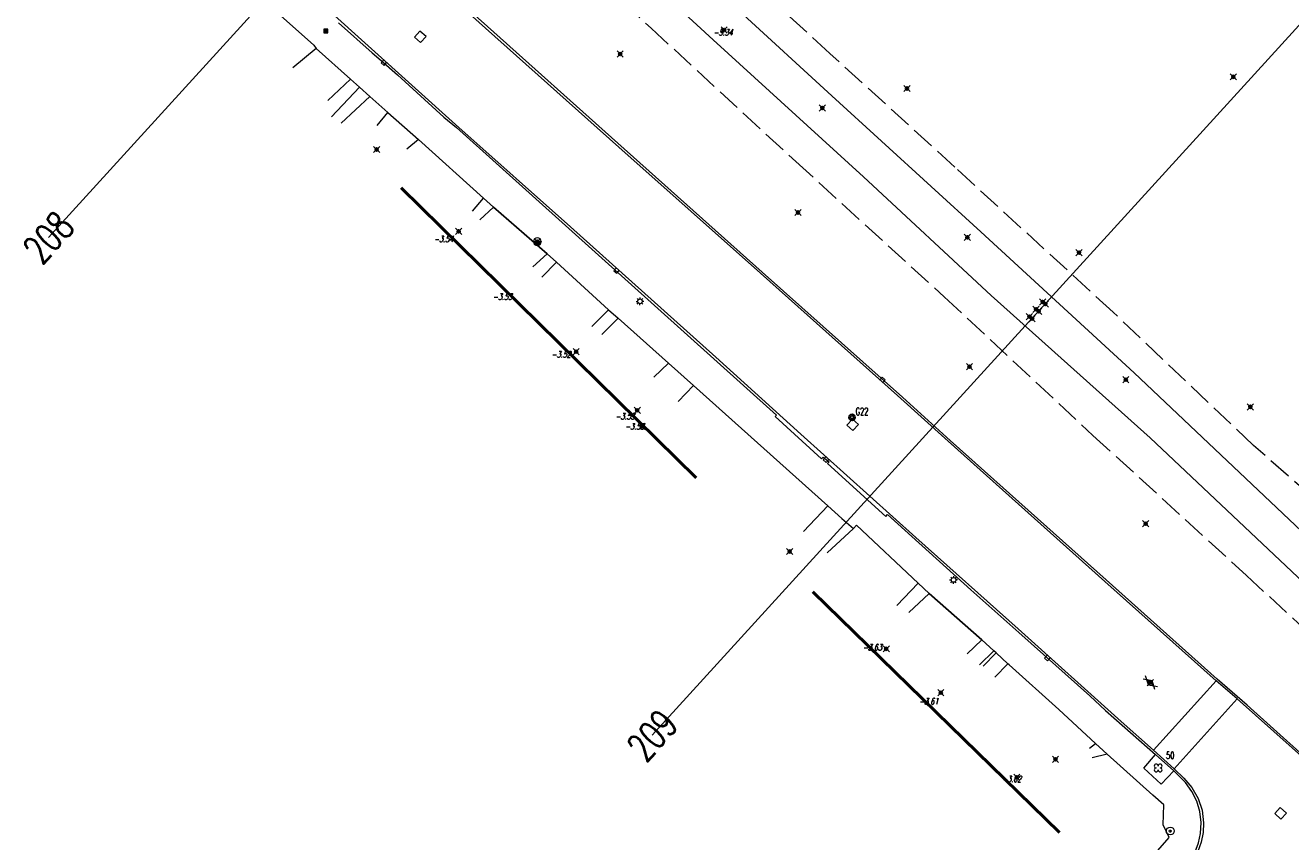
# Model space of a CAD drawing. Header units: metres. Extents: x 113132 to 113925, y 483082 to 483769.
# Tile 12 of 54: x 113510 to 113591, y 483363 to 483415. Entities that reach past the tile are written whole.
import ezdxf
from ezdxf.enums import TextEntityAlignment as Align

# ---------------------------------------------------------------- set-up
doc = ezdxf.new("R2010")
doc.units = ezdxf.units.M
doc.header["$PDMODE"] = 35
doc.header["$PDSIZE"] = 0.2
doc.linetypes.add('TALUDLIJN', pattern=[2, 1.5, -0.5])
for name, color, linetype in [('$detailpunten', 4, 'CONTINUOUS'), ('M01_Verzgrslgpnt', 7, 'CONTINUOUS'), ('profiellijn_50m', 6, 'CONTINUOUS'), ('profielnummer_50m', 6, 'CONTINUOUS')]:
    doc.layers.add(name, color=color, linetype=linetype)
for name, color, linetype, lineweight in [('ASFA_asfalt', 7, 'CONTINUOUS', 18), ('BDVK_verkeersbord', 7, 'CONTINUOUS', 18), ('BOOM_boom', 7, 'CONTINUOUS', 18), ('DRPL_dorpelhoogte', 6, 'CONTINUOUS', 18), ('GHGB_gevel_hoofdgebouw', 1, 'CONTINUOUS', 50), ('GSAF_gasafsluiter', 7, 'CONTINUOUS', 18), ('HEKW_hek_hekwerk', 3, 'RASTERHEK', 18), ('KASF_kant_asfalt', 7, 'CONTINUOUS', 18), ('KKLI_kant_klinkers', 7, 'CONTINUOUS', 18), ('KMUU_muur_kant', 1, 'CONTINUOUS', 25), ('KOVM_kant_overig_materiaal', 6, 'CONTINUOUS', 18), ('KSLT_kant_sloot', 4, 'CONTINUOUS', 18), ('KTEG_kant_tegels', 7, 'CONTINUOUS', 18), ('LNTP_lantaarnpaal', 7, 'CONTINUOUS', 18), ('RPUT_rioolput_inspectieput', 7, 'CONTINUOUS', 18), ('TALH_talud_hoog', 32, 'TALUDLIJN', 18), ('TKLK_trottoirkolk', 7, 'CONTINUOUS', 18), ('WAPU_Waterleidingput_afsluiter', 7, 'CONTINUOUS', 18)]:
    doc.layers.add(name, color=color, linetype=linetype, lineweight=lineweight)
doc.layers.add('Defpoints2', color=11, linetype='CONTINUOUS', lineweight=18, plot=False)
doc.styles.add('Romans', font='romans.shx', dxfattribs={"width": 0.7, "height": 2})
doc.styles.get("Standard").update_dxf_attribs({"font": 'romans.shx', "height": 0.9})
doc.linetypes.add('RASTERHEK', pattern='A,7,-1,[101,fgm.shx,S=0.5,R=0,X=0,Y=0],-2', length=10)

# ---------------------------------------------------------------- blocks, each defined once
blk = doc.blocks.new('mvpnt-flat-311')
at = {"layer": '$detailpunten', "linetype": 'Continuous'}
blk.add_point((0, 0), dxfattribs=at)
blk = doc.blocks.new('mvpnt-flat-324')
at = {"layer": '$detailpunten', "linetype": 'Continuous'}
blk.add_point((0, 0), dxfattribs=at)
blk = doc.blocks.new('mvpnt-flat-329')
at = {"layer": '$detailpunten', "linetype": 'Continuous'}
blk.add_point((0, 0), dxfattribs=at)
blk = doc.blocks.new('mvpnt-flat-330')
at = {"layer": '$detailpunten', "linetype": 'Continuous'}
blk.add_point((0, 0), dxfattribs=at)
blk = doc.blocks.new('mvpnt-flat-331')
at = {"layer": '$detailpunten', "linetype": 'Continuous'}
blk.add_point((0, 0), dxfattribs=at)
blk = doc.blocks.new('mvpnt-flat-332')
at = {"layer": '$detailpunten', "linetype": 'Continuous'}
blk.add_point((0, 0), dxfattribs=at)
blk = doc.blocks.new('mvpnt-flat-333')
at = {"layer": '$detailpunten', "linetype": 'Continuous'}
blk.add_point((0, 0), dxfattribs=at)
blk = doc.blocks.new('mvpnt-flat-334')
at = {"layer": '$detailpunten', "linetype": 'Continuous'}
blk.add_point((0, 0), dxfattribs=at)
blk = doc.blocks.new('mvpnt-flat-335')
at = {"layer": '$detailpunten', "linetype": 'Continuous'}
blk.add_point((0, 0), dxfattribs=at)
blk = doc.blocks.new('mvpnt-flat-336')
at = {"layer": '$detailpunten', "linetype": 'Continuous'}
blk.add_point((0, 0), dxfattribs=at)
blk = doc.blocks.new('mvpnt-flat-337')
at = {"layer": '$detailpunten', "linetype": 'Continuous'}
blk.add_point((0, 0), dxfattribs=at)
blk = doc.blocks.new('mvpnt-flat-343')
at = {"layer": '$detailpunten', "linetype": 'Continuous'}
blk.add_point((0, 0), dxfattribs=at)
blk = doc.blocks.new('mvpnt-flat-344')
at = {"layer": '$detailpunten', "linetype": 'Continuous'}
blk.add_point((0, 0), dxfattribs=at)
blk = doc.blocks.new('mvpnt-flat-345')
at = {"layer": '$detailpunten', "linetype": 'Continuous'}
blk.add_point((0, 0), dxfattribs=at)
blk = doc.blocks.new('mvpnt-flat-351')
at = {"layer": '$detailpunten', "linetype": 'Continuous'}
blk.add_point((0, 0), dxfattribs=at)
blk = doc.blocks.new('mvpnt-flat-352')
at = {"layer": '$detailpunten', "linetype": 'Continuous'}
blk.add_point((0, 0), dxfattribs=at)
blk = doc.blocks.new('mvpnt-flat-353')
at = {"layer": '$detailpunten', "linetype": 'Continuous'}
blk.add_point((0, 0), dxfattribs=at)
blk = doc.blocks.new('mvpnt-flat-354')
at = {"layer": '$detailpunten', "linetype": 'Continuous'}
blk.add_point((0, 0), dxfattribs=at)
blk = doc.blocks.new('mvpnt-flat-371')
at = {"layer": '$detailpunten', "linetype": 'Continuous'}
blk.add_point((0, 0), dxfattribs=at)
blk = doc.blocks.new('mvpnt-flat-372')
at = {"layer": '$detailpunten', "linetype": 'Continuous'}
blk.add_point((0, 0), dxfattribs=at)
blk = doc.blocks.new('mvpnt-flat-373')
at = {"layer": '$detailpunten', "linetype": 'Continuous'}
blk.add_point((0, 0), dxfattribs=at)
blk = doc.blocks.new('mvpnt-flat-379')
at = {"layer": '$detailpunten', "linetype": 'Continuous'}
blk.add_point((0, 0), dxfattribs=at)
blk = doc.blocks.new('mvpnt-flat-413')
at = {"layer": '$detailpunten', "linetype": 'Continuous'}
blk.add_point((0, 0), dxfattribs=at)
blk = doc.blocks.new('mvpnt-flat-414')
at = {"layer": '$detailpunten', "linetype": 'Continuous'}
blk.add_point((0, 0), dxfattribs=at)
blk = doc.blocks.new('mvpnt-flat-895')
at = {"layer": '$detailpunten', "linetype": 'Continuous'}
blk.add_point((0, 0), dxfattribs=at)
blk = doc.blocks.new('mvpnt-flat-896')
at = {"layer": '$detailpunten', "linetype": 'Continuous'}
blk.add_point((0, 0), dxfattribs=at)
blk = doc.blocks.new('mvpnt-flat-897')
at = {"layer": '$detailpunten', "linetype": 'Continuous'}
blk.add_point((0, 0), dxfattribs=at)
blk = doc.blocks.new('mvpnt-flat-898')
at = {"layer": '$detailpunten', "linetype": 'Continuous'}
blk.add_point((0, 0), dxfattribs=at)
blk = doc.blocks.new('mvpnt-flat-899')
at = {"layer": '$detailpunten', "linetype": 'Continuous'}
blk.add_point((0, 0), dxfattribs=at)
blk = doc.blocks.new('mvpnt-flat-900')
at = {"layer": '$detailpunten', "linetype": 'Continuous'}
blk.add_point((0, 0), dxfattribs=at)
blk = doc.blocks.new('ASFA-flat-3')
at = {"layer": 'ASFA_asfalt'}
for p, q in [((-0.457, 0.248), (0.121, 0.124)), ((-0.113, -0.135), (-0.295, 0.428)), ((0.303, -0.439), (0.121, 0.124)), ((-0.113, -0.135), (0.465, -0.259))]:
    blk.add_line(p, q, dxfattribs=at)
blk = doc.blocks.new('BDVK-flat-45')
at = {"layer": 'BDVK_verkeersbord'}
for points in [[(-0.062, 0), (0.062, 0)], [(-0.057, 0.025), (0.057, 0.025)], [(-0.038, 0.05), (0.038, 0.05)], [(-0.057, -0.025), (0.057, -0.025)], [(-0.038, -0.05), (0.038, -0.05)]]:
    blk.add_lwpolyline(points, dxfattribs=at)
for radius in [0.25, 0.0625]:
    blk.add_circle((0, 0), radius, dxfattribs=at)
blk = doc.blocks.new('BOOM-flat-283')
at = {"layer": 'BOOM_boom'}
for centre, start, end in [((-0.125, 0.125), 0, 270), ((-0.125, -0.125), 90, 0), ((0.125, 0.125), 270, 180), ((0.125, -0.125), 180, 90)]:
    blk.add_arc(centre, 0.125, start, end, dxfattribs=at)
at = {"layer": 'BOOM_boom', "style": 'Romans', "width": 0.7}
for tag, p in [('STAMDIAMETER', (0.5, 0.575)), ('KRUINDIAMETER', (0.5, -0.175)), ('SOORT', (0.5, -0.875))]:
    blk.add_attdef(tag, p, '', height=0.45, dxfattribs=at)
blk = doc.blocks.new('RPUT-flat-37')
at = {"layer": 'RPUT_rioolput_inspectieput'}
for p, q in [((-0.015, 0.371), (-0.371, -0.015)), ((0.371, 0.015), (-0.015, 0.371)), ((0.015, -0.371), (0.371, 0.015)), ((-0.371, -0.015), (0.015, -0.371))]:
    blk.add_line(p, q, dxfattribs=at)
blk = doc.blocks.new('TKLK-flat-69')
at = {"layer": 'TKLK_trottoirkolk'}
for points in [[(-0.092, 0.084), (-0.26, -0.101)], [(-0.26, -0.101), (-0.076, -0.269)], [(-0.076, -0.269), (0.093, -0.084)]]:
    blk.add_lwpolyline(points, dxfattribs=at)
blk = doc.blocks.new('TKLK-flat-70')
at = {"layer": 'TKLK_trottoirkolk'}
for points in [[(-0.092, 0.084), (-0.261, -0.099)], [(-0.261, -0.099), (-0.078, -0.268)], [(-0.078, -0.268), (0.092, -0.085)]]:
    blk.add_lwpolyline(points, dxfattribs=at)
blk = doc.blocks.new('TKLK-flat-71')
at = {"layer": 'TKLK_trottoirkolk'}
for points in [[(-0.093, 0.083), (-0.259, -0.103)], [(-0.259, -0.103), (-0.073, -0.269)], [(-0.073, -0.269), (0.093, -0.083)]]:
    blk.add_lwpolyline(points, dxfattribs=at)
blk = doc.blocks.new('TKLK-flat-72')
at = {"layer": 'TKLK_trottoirkolk'}
for points in [[(-0.093, 0.083), (-0.259, -0.102)], [(-0.259, -0.102), (-0.075, -0.269)], [(-0.075, -0.269), (0.093, -0.084)]]:
    blk.add_lwpolyline(points, dxfattribs=at)
blk = doc.blocks.new('GSAF-flat-28')
at = {"layer": 'GSAF_gasafsluiter'}
for points in [[(0.125, -0.125), (0.125, 0.125), (-0.125, 0.125), (-0.125, -0.125)], [(0, -0.125), (0.125, 0), (0, 0.125), (-0.125, 0)]]:
    blk.add_lwpolyline(points, close=True, dxfattribs=at)
at = {"layer": 'GSAF_gasafsluiter', "style": 'Romans', "width": 0.7}
blk.add_text('G', height=0.15, dxfattribs=at).set_placement((-0.058, -0.071))
blk = doc.blocks.new('WAPU-flat-16')
at = {"layer": 'WAPU_Waterleidingput_afsluiter'}
blk.add_lwpolyline([(-0.25, 0), (0.25, 0), (0.225, -0.05), (-0.225, -0.05), (-0.2, -0.1), (0.2, -0.1), (0.175, -0.15), (-0.175, -0.15), (-0.1, -0.2), (0.1, -0.2), (0, -0.25)], dxfattribs=at)
for start, end in [(90, 270), (270, 90)]:
    blk.add_arc((0, 0), 0.25, start, end, dxfattribs=at)
blk = doc.blocks.new('LNTP-flat-90')
at = {"layer": 'LNTP_lantaarnpaal'}
for points in [[(-0.25, 0), (-0.15, 0)], [(-0.177, 0.177), (-0.106, 0.106)], [(0, 0.25), (0, 0.15)], [(0.177, 0.177), (0.106, 0.106)], [(0.25, 0), (0.15, 0)], [(-0.177, -0.177), (-0.106, -0.106)], [(0, -0.25), (0, -0.15)], [(0.177, -0.177), (0.106, -0.106)]]:
    blk.add_lwpolyline(points, dxfattribs=at)
blk.add_circle((0, 0), 0.15, dxfattribs=at)
blk = doc.blocks.new('RPUT-flat-41')
at = {"layer": 'RPUT_rioolput_inspectieput'}
for p, q in [((-0.017, 0.371), (-0.371, -0.017)), ((0.371, 0.017), (-0.017, 0.371)), ((0.017, -0.371), (0.371, 0.017)), ((-0.371, -0.017), (0.017, -0.371))]:
    blk.add_line(p, q, dxfattribs=at)
blk = doc.blocks.new('LNTP-flat-91')
at = {"layer": 'LNTP_lantaarnpaal'}
for points in [[(-0.25, 0), (-0.15, 0)], [(-0.177, 0.177), (-0.106, 0.106)], [(0, 0.25), (0, 0.15)], [(0.177, 0.177), (0.106, 0.106)], [(0.25, 0), (0.15, 0)], [(-0.177, -0.177), (-0.106, -0.106)], [(0, -0.25), (0, -0.15)], [(0.177, -0.177), (0.106, -0.106)]]:
    blk.add_lwpolyline(points, dxfattribs=at)
blk.add_circle((0, 0), 0.15, dxfattribs=at)
blk = doc.blocks.new('RPUT-flat-45')
at = {"layer": 'RPUT_rioolput_inspectieput'}
for p, q in [((-0.019, 0.371), (-0.371, -0.019)), ((0.371, 0.019), (-0.019, 0.371)), ((0.019, -0.371), (0.371, 0.019)), ((-0.371, -0.019), (0.019, -0.371))]:
    blk.add_line(p, q, dxfattribs=at)
blk = doc.blocks.new('TKLK-flat-76')
at = {"layer": 'TKLK_trottoirkolk'}
for points in [[(0.068, 0.271), (-0.095, 0.081)], [(0.257, 0.108), (0.068, 0.271)], [(0.094, -0.081), (0.257, 0.108)]]:
    blk.add_lwpolyline(points, dxfattribs=at)
blk = doc.blocks.new('GPVZ-flat-11')
at = {"layer": 'M01_Verzgrslgpnt', "color": 7}
blk.add_circle((0, 0), 0.2, dxfattribs=at)
at = {"layer": 'M01_Verzgrslgpnt', "color": 1}
blk.add_circle((0, 0), 0.1, dxfattribs=at)
at = {"layer": 'M01_Verzgrslgpnt', "color": 7, "style": 'Romans', "width": 0.7}
for tag, p in [('PNUM', (0.225, 0.15)), ('OMSCHRIJVING', (0.225, -0.5))]:
    blk.add_attdef(tag, p, '', height=0.45, dxfattribs=at)

msp = doc.modelspace()

# ---------------------------------------------------------------- linework, layer by layer
at = {"layer": 'GHGB_gevel_hoofdgebouw'}
for points in [[(113552.788, 483385.901), (113533.908, 483404.456)], [(113576.024, 483363.214), (113560.247, 483378.606)]]:
    msp.add_lwpolyline(points, dxfattribs=at)
at = {"layer": 'HEKW_hek_hekwerk'}
for points in [[(113523.713, 483417.461, 0), (113523.868, 483417.571, 0), (113528.331, 483413.587, 0)], [(113575.996, 483371.09, 0), (113572.807, 483373.935, 0)]]:
    msp.add_polyline3d(points, dxfattribs=at)
at = {"layer": 'KASF_kant_asfalt'}
for points in [[(113509.87, 483433.249, 0), (113518.291, 483425.68, 0), (113529.008, 483416.045, 0), (113537.61, 483408.323, 0), (113544.739, 483401.964, 0), (113554.041, 483393.611, 0), (113559.487, 483388.704, 0), (113566.84, 483382.087, 0), (113573.375, 483376.239, 0), (113579.967, 483370.322, 0), (113582.05, 483368.474, 0), (113586.048, 483372.912, 0), (113578.932, 483379.263, 0), (113568.908, 483388.249, 0)], [(113565.66, 483391.165, 0), (113556.897, 483398.987, 0), (113547.849, 483407.051, 0), (113539.307, 483414.66, 0), (113532.359, 483420.916, 0), (113523.961, 483428.388, 0), (113522.675, 483429.533, 0)], [(113568.908, 483388.249, 0), (113565.66, 483391.165, 0)]]:
    msp.add_polyline3d(points, dxfattribs=at)
at = {"layer": 'KKLI_kant_klinkers'}
for points in [[(113587.385, 483371.754, 0), (113586.048, 483372.912, 0)], [(113599.218, 483361.126, 0), (113597.903, 483362.33, 0), (113597.426, 483362.766, 0), (113593.251, 483366.534, 0), (113587.385, 483371.754, 0)], [(113583.358, 483367.291, 0), (113582.05, 483368.474, 0)], [(113583.358, 483367.291, 0), (113583.989, 483366.691, 0), (113584.505, 483366.083, 0), (113584.896, 483365.388, 0), (113585.147, 483364.631, 0), (113585.248, 483363.84, 0), (113585.22, 483363.206, 0), (113585.096, 483362.584, 0), (113584.879, 483361.988, 0), (113584.594, 483361.47, 0), (113584.113, 483360.829, 0), (113583.784, 483360.459, 0), (113583.458, 483360.093, 0), (113579.575, 483355.706, 0), (113576.152, 483351.889, 0)]]:
    msp.add_polyline3d(points, dxfattribs=at)
at = {"layer": 'KKLI_kant_klinkers', "linetype": 'Continuous'}
msp.add_polyline3d([(113587.385, 483371.754, 0), (113583.357, 483367.29, 0)], dxfattribs=at)
at = {"layer": 'KMUU_muur_kant'}
for points in [[(113535.022, 483407.547, 0), (113539.186, 483403.803, 0)], [(113539.828, 483403.227, 0), (113543.262, 483400.238, 0)], [(113543.858, 483399.703, 0), (113547.186, 483396.658, 0)], [(113567.688, 483378.512, 0), (113571.06, 483375.542, 0)]]:
    msp.add_polyline3d(points, dxfattribs=at)
at = {"layer": 'KOVM_kant_overig_materiaal'}
for points in [[(113565.994, 483391.073, 0), (113557.002, 483399.068, 0), (113547.772, 483407.312, 0), (113539.436, 483414.766, 0), (113532.486, 483421.012, 0), (113524.053, 483428.517, 0), (113522.741, 483429.665, 0)], [(113529.911, 483415.018, 0), (113532.069, 483413.097, 0), (113532.627, 483412.609, 0), (113533.67, 483411.685, 0), (113536.654, 483408.98, 0), (113537.459, 483408.31, 0), (113544.637, 483401.86, 0), (113553.916, 483393.507, 0), (113557.921, 483389.916, 0), (113557.836, 483389.834, 0), (113560.811, 483387.119, 0), (113560.904, 483387.227, 0), (113561.291, 483386.933, 0), (113561.182, 483386.822, 0), (113564.911, 483383.425, 0), (113565.034, 483383.561, 0), (113570.363, 483378.747, 0), (113573.422, 483375.997, 0), (113577.967, 483371.957, 0), (113578.977, 483371.025, 0), (113582.162, 483368.196, 0)], [(113569.028, 483388.295, 0), (113565.994, 483391.073, 0)], [(113586.107, 483373.027, 0), (113579.02, 483379.369, 0), (113569.028, 483388.295, 0)], [(113588.041, 483371.354, 0), (113586.107, 483373.027, 0)], [(113638.362, 483326.273, 0), (113637.222, 483327.285, 0), (113627.841, 483335.656, 0), (113620.334, 483342.359, 0), (113610.419, 483351.284, 0), (113600.928, 483359.79, 0), (113599.315, 483361.228, 0), (113597.496, 483362.86, 0), (113593.306, 483366.621, 0), (113588.041, 483371.354, 0)], [(113576.035, 483352.001, 0), (113579.453, 483355.81, 0), (113580.624, 483357.1, 0), (113582.981, 483359.757, 0), (113584.017, 483360.947, 0), (113584.399, 483361.434, 0), (113584.704, 483361.973, 0), (113584.924, 483362.552, 0), (113585.054, 483363.157, 0), (113585.091, 483363.854, 0), (113585.009, 483364.547, 0), (113584.81, 483365.217, 0), (113584.501, 483365.843, 0), (113584.09, 483366.407, 0), (113583.59, 483366.894, 0), (113583.34, 483367.15, 0), (113582.162, 483368.196, 0)]]:
    msp.add_polyline3d(points, dxfattribs=at)
at = {"layer": 'KSLT_kant_sloot'}
for points in [[(113537.94, 483432.018, 0), (113535.909, 483433.8, 0), (113535.381, 483434.221, 0), (113534.493, 483433.012, 0), (113534.336, 483432.081, 0), (113535.357, 483430.943, 0), (113544.502, 483422.55, 0), (113553.874, 483413.925, 0), (113563.486, 483405.149, 0), (113571.667, 483397.561, 0), (113581.832, 483388.452, 0), (113592.019, 483378.844, 0)], [(113591.511, 483382.491, 0), (113580.813, 483392.609, 0), (113571.002, 483401.642, 0), (113561.459, 483410.334, 0), (113549.643, 483421.2, 0), (113540.083, 483429.839, 0), (113537.94, 483432.018, 0)]]:
    msp.add_polyline3d(points, dxfattribs=at)
at = {"layer": 'KTEG_kant_tegels', "linetype": 'Continuous'}
for points in [[(113528.487, 483413.374, 0), (113526.983, 483412.121, 0)], [(113530.679, 483411.403, 0), (113529.232, 483410.045, 0)], [(113529.461, 483408.997, 0), (113531.253, 483410.887, 0)], [(113531.903, 483410.305, 0), (113530.086, 483408.583, 0)], [(113532.369, 483408.449, 0), (113533.062, 483409.28, 0)], [(113535.022, 483407.547, 0), (113534.28, 483406.936, 0)], [(113538.485, 483402.964, 0), (113539.186, 483403.803, 0)], [(113539.828, 483403.227, 0), (113538.95, 483402.402, 0)], [(113542.34, 483399.399, 0), (113543.262, 483400.238, 0)], [(113543.858, 483399.703, 0), (113542.918, 483398.742, 0)], [(113546.112, 483395.581, 0), (113547.186, 483396.658, 0)], [(113547.79, 483396.118, 0), (113546.748, 483395.071, 0)], [(113550.086, 483392.35, 0), (113551.02, 483393.231, 0)], [(113552.615, 483391.804, 0), (113551.632, 483390.791, 0)], [(113559.659, 483382.471, 0), (113561.206, 483384.12, 0)], [(113562.843, 483382.65, 0), (113561.176, 483381.101, 0)], [(113565.627, 483377.742, 0), (113566.99, 483379.165, 0)], [(113567.688, 483378.512, 0), (113566.389, 483377.291, 0)], [(113570.132, 483374.632, 0), (113571.06, 483375.542, 0)], [(113571.819, 483374.844, 0), (113570.917, 483373.93, 0)], [(113571.151, 483373.858, 0), (113571.979, 483374.697, 0)], [(113572.734, 483374.002, 0), (113571.896, 483373.16, 0)], [(113577.952, 483368.607, 0), (113578.334, 483368.913, 0)], [(113579.085, 483368.223, 0), (113578.112, 483367.982, 0)]]:
    msp.add_polyline3d(points, dxfattribs=at)
at = {"layer": 'KTEG_kant_tegels'}
for points in [[(113528.331, 483413.587, 0), (113528.487, 483413.374, 0), (113530.679, 483411.403, 0), (113531.253, 483410.887, 0), (113531.903, 483410.305, 0), (113533.062, 483409.28, 0), (113535.022, 483407.547, 0)], [(113539.186, 483403.803, 0), (113539.828, 483403.227, 0)], [(113543.262, 483400.238, 0), (113543.858, 483399.703, 0)], [(113547.186, 483396.658, 0), (113547.79, 483396.118, 0), (113551.02, 483393.231, 0), (113552.615, 483391.804, 0), (113561.206, 483384.12, 0), (113562.115, 483383.306, 0), (113562.843, 483382.65, 0), (113563.049, 483382.878, 0), (113566.99, 483379.165, 0), (113567.688, 483378.512, 0)], [(113572.807, 483373.935, 0), (113572.734, 483374.002, 0), (113571.979, 483374.697, 0), (113571.819, 483374.844, 0), (113571.06, 483375.542, 0)], [(113579.677, 483359.066, 0), (113581.599, 483361.225, 0), (113583.056, 483362.887, 0), (113582.651, 483363.707, 0), (113582.713, 483364.989, 0), (113582.01, 483365.603, 0), (113579.085, 483368.223, 0), (113578.819, 483368.462, 0), (113578.334, 483368.913, 0), (113575.996, 483371.09, 0)], [(113583.34, 483367.15, 0), (113582.541, 483366.297, 0), (113581.422, 483367.324, 0), (113582.162, 483368.196, 0)]]:
    msp.add_polyline3d(points, dxfattribs=at)
at = {"layer": 'profiellijn_50m'}
for p, q in [((113557.466, 483451.913), (113511.355, 483401.281)), ((113601.674, 483426.198), (113549.982, 483369.437))]:
    msp.add_line(p, q, dxfattribs=at)
at = {"layer": 'TALH_talud_hoog'}
for points in [[(113536.5, 483436.125, 0), (113535.392, 483436.743, 0), (113534.369, 483436.48, 0), (113533.358, 483435.801, 0), (113532.001, 483433.695, 0), (113531.285, 483432.353, 0), (113531.97, 483430.975, 0), (113540.703, 483423.105, 0), (113549.901, 483414.672, 0), (113559.157, 483406.137, 0), (113568.661, 483397.472, 0), (113578.171, 483388.619, 0), (113587.989, 483379.657, 0), (113597.59, 483370.785, 0)], [(113598.19, 483379.397, 0), (113588.441, 483387.977, 0), (113579.458, 483396.498, 0), (113569.331, 483405.787, 0), (113561.336, 483413.055, 0), (113552.199, 483421.459, 0), (113543.895, 483429.026, 0), (113537.542, 483435.208, 0), (113536.5, 483436.125, 0)]]:
    msp.add_polyline3d(points, dxfattribs=at)

# ---------------------------------------------------------------- block references
at = {"layer": 'Defpoints2'}
for name, p in [('GSAF-flat-28', (113529.097, 483414.487)), ('RPUT-flat-45', (113535.136, 483414.113)), ('mvpnt-flat-337', (113554.577, 483414.549)), ('TKLK-flat-72', (113532.892, 483412.551)), ('mvpnt-flat-351', (113547.924, 483413.012)), ('mvpnt-flat-373', (113587.147, 483411.556)), ('mvpnt-flat-379', (113566.274, 483410.809)), ('mvpnt-flat-345', (113560.853, 483409.562)), ('mvpnt-flat-336', (113532.347, 483406.906)), ('mvpnt-flat-352', (113559.306, 483402.874)), ('mvpnt-flat-335', (113537.592, 483401.67)), ('WAPU-flat-16', (113542.622, 483401.013)), ('mvpnt-flat-311', (113542.622, 483401.013)), ('mvpnt-flat-344', (113570.137, 483401.286)), ('mvpnt-flat-372', (113577.283, 483400.312)), ('TKLK-flat-71', (113547.778, 483399.255)), ('LNTP-flat-90', (113549.192, 483397.193)), ('mvpnt-flat-895', (113574.947, 483397.155)), ('mvpnt-flat-896', (113575.121, 483397.025)), ('mvpnt-flat-899', (113574.107, 483396.218)), ('mvpnt-flat-900', (113574.282, 483396.088)), ('mvpnt-flat-897', (113574.527, 483396.687)), ('mvpnt-flat-898', (113574.701, 483396.557)), ('mvpnt-flat-334', (113545.109, 483393.971)), ('mvpnt-flat-353', (113570.273, 483393.01)), ('TKLK-flat-76', (113564.614, 483392.063)), ('mvpnt-flat-343', (113580.275, 483392.178)), ('mvpnt-flat-371', (113588.24, 483390.44)), ('mvpnt-flat-333', (113549.015, 483390.224)), ('mvpnt-flat-332', (113549.312, 483389.201)), ('RPUT-flat-41', (113562.795, 483389.291)), ('TKLK-flat-70', (113561.171, 483387.153)), ('mvpnt-flat-354', (113581.548, 483382.964)), ('mvpnt-flat-331', (113558.774, 483381.19)), ('LNTP-flat-91', (113569.251, 483379.367)), ('mvpnt-flat-330', (113564.944, 483374.964)), ('TKLK-flat-69', (113575.33, 483374.468)), ('ASFA-flat-3', (113581.834, 483372.802)), ('mvpnt-flat-324', (113581.834, 483372.802)), ('mvpnt-flat-329', (113568.439, 483372.155)), ('mvpnt-flat-413', (113575.774, 483367.894)), ('mvpnt-flat-414', (113573.301, 483366.739)), ('RPUT-flat-37', (113590.171, 483364.437)), ('BDVK-flat-45', (113583.115, 483363.308))]:
    msp.add_blockref(name, p, dxfattribs=at)
for name, p, values in [('GPVZ-flat-11', (113562.761, 483389.771), {'PNUM': 'G22'}), ('BOOM-flat-283', (113582.341, 483367.34), {'STAMDIAMETER': '50'})]:
    msp.add_blockref(name, p, dxfattribs=at).add_auto_attribs(values)

# ---------------------------------------------------------------- texts
at = {"layer": 'Defpoints2', "oblique": 15, "width": 0.7125}
msp.add_text('-5.34', height=0.4, dxfattribs=at).set_placement((113554.507, 483414.197), align=Align.CENTER)
at = {"layer": 'DRPL_dorpelhoogte', "oblique": 15, "width": 0.7125}
for s, p in [('-3.54', (113536.622, 483400.985)), ('-3.53', (113540.391, 483397.287)), ('-3.52', (113544.143, 483393.597)), ('-3.53', (113548.234, 483389.642)), ('-3.53', (113548.843, 483388.987)), ('-3.63', (113564.049, 483374.862)), ('-3.61', (113567.658, 483371.41)), ('-3.62', (113572.961, 483366.431))]:
    msp.add_text(s, height=0.4, dxfattribs=at).set_placement(p, align=Align.CENTER)
at = {"layer": 'profielnummer_50m', "style": 'Romans', "width": 0.7}
for s, p in [('208', (113511.355, 483401.281)), ('209', (113549.982, 483369.437))]:
    msp.add_text(s, height=1.8, rotation=47.67576, dxfattribs=at).set_placement(p, align=Align.MIDDLE_CENTER)

doc.saveas('drawing.dxf')
